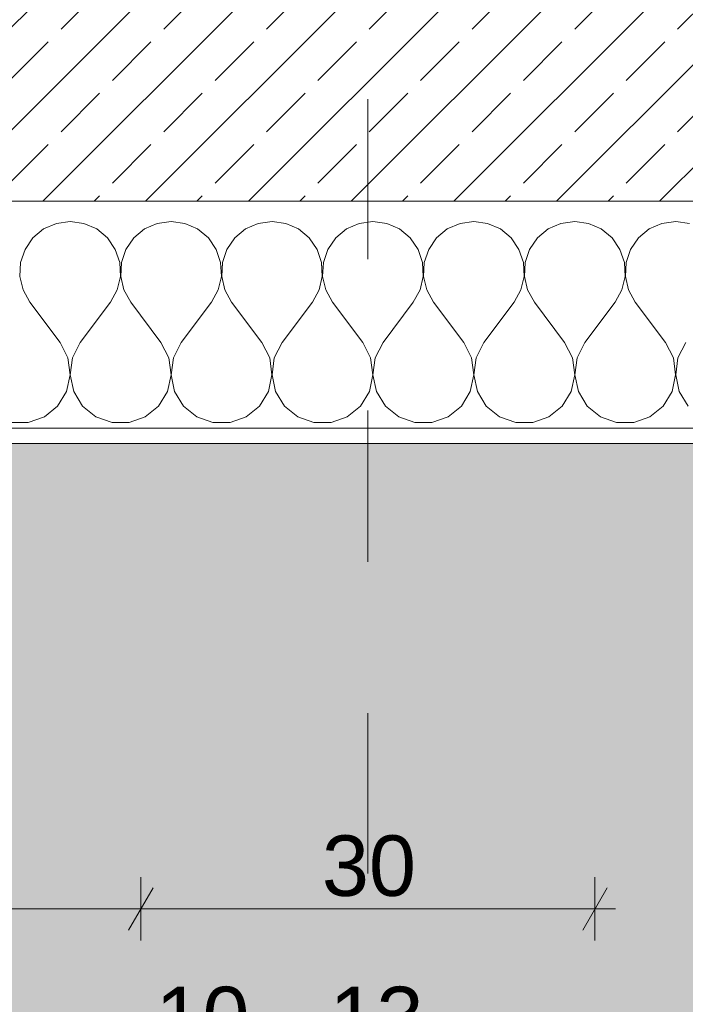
# Model space of a CAD drawing. Header units: metres. Extents: x -3.5 to 65.3, y -10.9 to 16.7.
# Tile 116 of 213: x 47.1 to 47.54, y -0.526 to 0.125. Entities that reach past the tile are written whole.
import ezdxf

# ---------------------------------------------------------------- set-up
doc = ezdxf.new("R2010")
doc.units = ezdxf.units.M
doc.header["$MEASUREMENT"] = 0
doc.linetypes.add('Strichlinie doppelt', pattern=[0.218722, 0.105833, -0.042333, 0.028222, -0.042333])
doc.linetypes.add('Strichlinie eng', pattern=[0.046, 0.03, -0.016])
for name, color, linetype in [('102 - Bemaßung_ Beschriftung.Detail_ Ausschnitt', 7, 'Continuous'), ('302 - Elemente.Schraffur', 7, 'Continuous'), ('451 - Universal.Achsen Raster', 7, 'Continuous'), ('603 - Struktur.Bodenplatte_ Decke Roh', 7, 'Continuous'), ('604 - Struktur.Wand Aussen', 7, 'Continuous')]:
    doc.layers.add(name, color=color, linetype=linetype)
doc.styles.add('ERSTELLTER_STIL_1', font='txt')
doc.dimstyles.new('ERSTELLTER_STIL__1', dxfattribs={"dimtxt": 0.04, "dimasz": 0.02128, "dimexe": 0.18, "dimexo": 0.0625, "dimgap": 0, "dimtad": 1, "dimtih": 1, "dimtoh": 1, "dimzin": 0, "dimdsep": 46, "dimtxsty": 'ERSTELLTER_STIL_1', "dimblk": 'ARROWHEAD_2', "dimblk1": 'ARROWHEAD_2', "dimblk2": 'ARROWHEAD_2', "dimcen": 0.09, "dimse1": 1, "dimse2": 1, "dimclrd": 7, "dimclre": 7, "dimclrt": 7, "dimazin": 0, "dimtfac": 1, "dimtdec": 4, "dimtmove": 0, "dimatfit": 3, "dimfxl": 1, "dimtolj": 1, "dimtzin": 0, "dimarcsym": 0})

# ---------------------------------------------------------------- blocks, each defined once
blk = doc.blocks.new('*X33')
at = {"layer": '604 - Struktur.Wand Aussen', "color": 7, "linetype": 'Continuous', "lineweight": 5}
for p, q in [((47.12422, -0.0096), (47.11581, -0.01331)), ((47.13333, -0.00833), (47.12422, -0.0096)), ((47.14244, -0.0096), (47.13333, -0.00833)), ((47.15086, -0.01331), (47.14244, -0.0096)), ((47.19089, -0.0096), (47.18248, -0.01331)), ((47.2, -0.00833), (47.19089, -0.0096)), ((47.20911, -0.0096), (47.2, -0.00833)), ((47.21752, -0.01331), (47.20911, -0.0096)), ((47.25756, -0.0096), (47.24914, -0.01331)), ((47.26667, -0.00833), (47.25756, -0.0096)), ((47.27578, -0.0096), (47.26667, -0.00833)), ((47.28419, -0.01331), (47.27578, -0.0096)), ((47.32422, -0.0096), (47.31581, -0.01331)), ((47.33333, -0.00833), (47.32422, -0.0096)), ((47.34244, -0.0096), (47.33333, -0.00833)), ((47.35086, -0.01331), (47.34244, -0.0096)), ((47.39089, -0.0096), (47.38248, -0.01331)), ((47.4, -0.00833), (47.39089, -0.0096)), ((47.40911, -0.0096), (47.4, -0.00833)), ((47.41752, -0.01331), (47.40911, -0.0096)), ((47.45756, -0.0096), (47.44914, -0.01331)), ((47.46667, -0.00833), (47.45756, -0.0096)), ((47.47578, -0.0096), (47.46667, -0.00833)), ((47.48419, -0.01331), (47.47578, -0.0096)), ((47.52422, -0.0096), (47.51581, -0.01331)), ((47.53333, -0.00833), (47.52422, -0.0096)), ((47.54244, -0.0096), (47.53333, -0.00833)), ((47.10873, -0.01918), (47.10352, -0.02676)), ((47.11581, -0.01331), (47.10873, -0.01918)), ((47.15794, -0.01918), (47.15086, -0.01331)), ((47.16315, -0.02676), (47.15794, -0.01918)), ((47.17539, -0.01918), (47.17019, -0.02676)), ((47.18248, -0.01331), (47.17539, -0.01918)), ((47.22461, -0.01918), (47.21752, -0.01331)), ((47.22981, -0.02676), (47.22461, -0.01918)), ((47.24206, -0.01918), (47.23685, -0.02676)), ((47.24914, -0.01331), (47.24206, -0.01918)), ((47.29127, -0.01918), (47.28419, -0.01331)), ((47.29648, -0.02676), (47.29127, -0.01918)), ((47.30873, -0.01918), (47.30352, -0.02676)), ((47.31581, -0.01331), (47.30873, -0.01918)), ((47.35794, -0.01918), (47.35086, -0.01331)), ((47.36315, -0.02676), (47.35794, -0.01918)), ((47.37539, -0.01918), (47.37019, -0.02676)), ((47.38248, -0.01331), (47.37539, -0.01918)), ((47.42461, -0.01918), (47.41752, -0.01331)), ((47.42981, -0.02676), (47.42461, -0.01918)), ((47.44206, -0.01918), (47.43685, -0.02676)), ((47.44914, -0.01331), (47.44206, -0.01918)), ((47.49127, -0.01918), (47.48419, -0.01331)), ((47.49648, -0.02676), (47.49127, -0.01918)), ((47.50873, -0.01918), (47.50352, -0.02676)), ((47.51581, -0.01331), (47.50873, -0.01918)), ((47.10352, -0.02676), (47.10058, -0.03547)), ((47.16609, -0.03547), (47.16315, -0.02676)), ((47.17019, -0.02676), (47.16725, -0.03547)), ((47.23275, -0.03547), (47.22981, -0.02676)), ((47.23685, -0.02676), (47.23391, -0.03547)), ((47.29942, -0.03547), (47.29648, -0.02676)), ((47.30352, -0.02676), (47.30058, -0.03547)), ((47.36609, -0.03547), (47.36315, -0.02676)), ((47.37019, -0.02676), (47.36725, -0.03547)), ((47.43275, -0.03547), (47.42981, -0.02676)), ((47.43685, -0.02676), (47.43391, -0.03547)), ((47.49942, -0.03547), (47.49648, -0.02676)), ((47.50352, -0.02676), (47.50058, -0.03547)), ((47.10058, -0.03547), (47.10013, -0.04466)), ((47.16653, -0.04466), (47.16609, -0.03547)), ((47.16725, -0.03547), (47.1668, -0.04466)), ((47.2332, -0.04466), (47.23275, -0.03547)), ((47.23391, -0.03547), (47.23347, -0.04466)), ((47.29987, -0.04466), (47.29942, -0.03547)), ((47.30058, -0.03547), (47.30013, -0.04466)), ((47.36653, -0.04466), (47.36609, -0.03547)), ((47.36725, -0.03547), (47.3668, -0.04466)), ((47.4332, -0.04466), (47.43275, -0.03547)), ((47.43391, -0.03547), (47.43347, -0.04466)), ((47.49987, -0.04466), (47.49942, -0.03547)), ((47.50058, -0.03547), (47.50013, -0.04466)), ((47.10013, -0.04466), (47.10222, -0.05362)), ((47.16445, -0.05362), (47.16653, -0.04466)), ((47.1668, -0.04466), (47.16888, -0.05362)), ((47.23112, -0.05362), (47.2332, -0.04466)), ((47.23347, -0.04466), (47.23555, -0.05362)), ((47.29778, -0.05362), (47.29987, -0.04466)), ((47.30013, -0.04466), (47.30222, -0.05362)), ((47.36445, -0.05362), (47.36653, -0.04466)), ((47.3668, -0.04466), (47.36888, -0.05362)), ((47.43112, -0.05362), (47.4332, -0.04466)), ((47.43347, -0.04466), (47.43555, -0.05362)), ((47.49778, -0.05362), (47.49987, -0.04466)), ((47.50013, -0.04466), (47.50222, -0.05362)), ((47.10222, -0.05362), (47.10667, -0.06167)), ((47.16, -0.06167), (47.16445, -0.05362)), ((47.16888, -0.05362), (47.17333, -0.06167)), ((47.22667, -0.06167), (47.23112, -0.05362)), ((47.23555, -0.05362), (47.24, -0.06167)), ((47.29333, -0.06167), (47.29778, -0.05362)), ((47.30222, -0.05362), (47.30667, -0.06167)), ((47.36, -0.06167), (47.36445, -0.05362)), ((47.36888, -0.05362), (47.37333, -0.06167)), ((47.42667, -0.06167), (47.43112, -0.05362)), ((47.43555, -0.05362), (47.44, -0.06167)), ((47.49333, -0.06167), (47.49778, -0.05362)), ((47.50222, -0.05362), (47.50667, -0.06167)), ((47.12667, -0.08833), (47.10667, -0.06167)), ((47.14, -0.08833), (47.16, -0.06167)), ((47.19333, -0.08833), (47.17333, -0.06167)), ((47.20667, -0.08833), (47.22667, -0.06167)), ((47.26, -0.08833), (47.24, -0.06167)), ((47.27333, -0.08833), (47.29333, -0.06167)), ((47.32667, -0.08833), (47.30667, -0.06167)), ((47.34, -0.08833), (47.36, -0.06167)), ((47.39333, -0.08833), (47.37333, -0.06167)), ((47.40667, -0.08833), (47.42667, -0.06167)), ((47.46, -0.08833), (47.44, -0.06167)), ((47.47333, -0.08833), (47.49333, -0.06167)), ((47.52667, -0.08833), (47.50667, -0.06167)), ((47.13182, -0.09839), (47.12667, -0.08833)), ((47.14, -0.08833), (47.13485, -0.09839)), ((47.19848, -0.09839), (47.19333, -0.08833)), ((47.20667, -0.08833), (47.20152, -0.09839)), ((47.26515, -0.09839), (47.26, -0.08833)), ((47.27333, -0.08833), (47.26818, -0.09839)), ((47.33182, -0.09839), (47.32667, -0.08833)), ((47.34, -0.08833), (47.33485, -0.09839)), ((47.39848, -0.09839), (47.39333, -0.08833)), ((47.40667, -0.08833), (47.40152, -0.09839)), ((47.46515, -0.09839), (47.46, -0.08833)), ((47.47333, -0.08833), (47.46818, -0.09839)), ((47.53182, -0.09839), (47.52667, -0.08833)), ((47.54, -0.08833), (47.53485, -0.09839)), ((47.13331, -0.10959), (47.13182, -0.09839)), ((47.13485, -0.09839), (47.13336, -0.10959)), ((47.19998, -0.10959), (47.19848, -0.09839)), ((47.20152, -0.09839), (47.20002, -0.10959)), ((47.26664, -0.10959), (47.26515, -0.09839)), ((47.26818, -0.09839), (47.26669, -0.10959)), ((47.33331, -0.10959), (47.33182, -0.09839)), ((47.33485, -0.09839), (47.33336, -0.10959)), ((47.39998, -0.10959), (47.39848, -0.09839)), ((47.40152, -0.09839), (47.40002, -0.10959)), ((47.46664, -0.10959), (47.46515, -0.09839)), ((47.46818, -0.09839), (47.46669, -0.10959)), ((47.53331, -0.10959), (47.53182, -0.09839)), ((47.53485, -0.09839), (47.53336, -0.10959)), ((47.13097, -0.12065), (47.13331, -0.10959)), ((47.13336, -0.10959), (47.13569, -0.12065)), ((47.19764, -0.12065), (47.19998, -0.10959)), ((47.20002, -0.10959), (47.20236, -0.12065)), ((47.26431, -0.12065), (47.26664, -0.10959)), ((47.26669, -0.10959), (47.26903, -0.12065)), ((47.33097, -0.12065), (47.33331, -0.10959)), ((47.33336, -0.10959), (47.33569, -0.12065)), ((47.39764, -0.12065), (47.39998, -0.10959)), ((47.40002, -0.10959), (47.40236, -0.12065)), ((47.46431, -0.12065), (47.46664, -0.10959)), ((47.46669, -0.10959), (47.46903, -0.12065)), ((47.53097, -0.12065), (47.53331, -0.10959)), ((47.53336, -0.10959), (47.53569, -0.12065)), ((47.12508, -0.13029), (47.13097, -0.12065)), ((47.13569, -0.12065), (47.14159, -0.13029)), ((47.19175, -0.13029), (47.19764, -0.12065)), ((47.20236, -0.12065), (47.20825, -0.13029)), ((47.25841, -0.13029), (47.26431, -0.12065)), ((47.26903, -0.12065), (47.27492, -0.13029)), ((47.32508, -0.13029), (47.33097, -0.12065)), ((47.33569, -0.12065), (47.34159, -0.13029)), ((47.39175, -0.13029), (47.39764, -0.12065)), ((47.40236, -0.12065), (47.40825, -0.13029)), ((47.45841, -0.13029), (47.46431, -0.12065)), ((47.46903, -0.12065), (47.47492, -0.13029)), ((47.52508, -0.13029), (47.53097, -0.12065)), ((47.53569, -0.12065), (47.54159, -0.13029)), ((47.1163, -0.13741), (47.12508, -0.13029)), ((47.14159, -0.13029), (47.15037, -0.13741)), ((47.18297, -0.13741), (47.19175, -0.13029)), ((47.20825, -0.13029), (47.21703, -0.13741)), ((47.24963, -0.13741), (47.25841, -0.13029)), ((47.27492, -0.13029), (47.2837, -0.13741)), ((47.3163, -0.13741), (47.32508, -0.13029)), ((47.34159, -0.13029), (47.35037, -0.13741)), ((47.38297, -0.13741), (47.39175, -0.13029)), ((47.40825, -0.13029), (47.41703, -0.13741)), ((47.44963, -0.13741), (47.45841, -0.13029)), ((47.47492, -0.13029), (47.4837, -0.13741)), ((47.5163, -0.13741), (47.52508, -0.13029)), ((47.09435, -0.14118), (47.10565, -0.14118)), ((47.10565, -0.14118), (47.1163, -0.13741)), ((47.15037, -0.13741), (47.16102, -0.14118)), ((47.16102, -0.14118), (47.17232, -0.14118)), ((47.17232, -0.14118), (47.18297, -0.13741)), ((47.21703, -0.13741), (47.22768, -0.14118)), ((47.22768, -0.14118), (47.23898, -0.14118)), ((47.23898, -0.14118), (47.24963, -0.13741)), ((47.2837, -0.13741), (47.29435, -0.14118)), ((47.29435, -0.14118), (47.30565, -0.14118)), ((47.30565, -0.14118), (47.3163, -0.13741)), ((47.35037, -0.13741), (47.36102, -0.14118)), ((47.36102, -0.14118), (47.37232, -0.14118)), ((47.37232, -0.14118), (47.38297, -0.13741)), ((47.41703, -0.13741), (47.42768, -0.14118)), ((47.42768, -0.14118), (47.43898, -0.14118)), ((47.43898, -0.14118), (47.44963, -0.13741)), ((47.4837, -0.13741), (47.49435, -0.14118)), ((47.49435, -0.14118), (47.50565, -0.14118)), ((47.50565, -0.14118), (47.5163, -0.13741))]:
    blk.add_line(p, q, dxfattribs=at)
blk = doc.blocks.new('*D326')
at = {"layer": '102 - Bemaßung_ Beschriftung.Detail_ Ausschnitt', "color": 7, "linetype": 'Continuous', "lineweight": 5}
for p, q in [((46.78, -0.48361), (46.78, -0.44161)), ((47.17999, -0.48361), (47.17999, -0.44161)), ((46.78808, -0.44861), (46.77192, -0.47661)), ((47.18807, -0.44861), (47.17191, -0.47661)), ((46.78, -0.46261), (47.17999, -0.46261))]:
    blk.add_line(p, q, dxfattribs=at)
at = {"layer": '102 - Bemaßung_ Beschriftung.Detail_ Ausschnitt', "color": 7, "lineweight": 5, "insert": (46.94964, -0.45461), "char_height": 0.04, "attachment_point": 7, "style": 'ERSTELLTER_STIL_1'}
blk.add_mtext('\\A1;{\\pql;\\fArial|b0|i0|c0|p38;40}', dxfattribs=at)
blk = doc.blocks.new('ARROWHEAD_2')
at = {"color": 0, "linetype": 'Continuous', "lineweight": 0}
for p, q in [((-0.378, -0.655), (0.378, 0.655)), ((0, 0), (-1, 0))]:
    blk.add_line(p, q, dxfattribs=at)
blk = doc.blocks.new('*D327')
at = {"layer": '102 - Bemaßung_ Beschriftung.Detail_ Ausschnitt', "color": 7, "linetype": 'Continuous', "lineweight": 5}
for p, q in [((47.17999, -0.48361), (47.17999, -0.44161)), ((47.47999, -0.48361), (47.47999, -0.44161)), ((47.18807, -0.44861), (47.17191, -0.47661)), ((47.47191, -0.47661), (47.48807, -0.44861)), ((47.17999, -0.46261), (47.47999, -0.46261)), ((47.47999, -0.46261), (47.49368, -0.46261))]:
    blk.add_line(p, q, dxfattribs=at)
at = {"layer": '102 - Bemaßung_ Beschriftung.Detail_ Ausschnitt', "color": 7, "lineweight": 5, "insert": (47.29963, -0.45461), "char_height": 0.04, "attachment_point": 7, "style": 'ERSTELLTER_STIL_1'}
blk.add_mtext('\\A1;{\\pql;\\fArial|b0|i0|c0|p38;30}', dxfattribs=at)
blk = doc.blocks.new('*D335')
at = {"layer": '102 - Bemaßung_ Beschriftung.Detail_ Ausschnitt', "color": 7, "linetype": 'Continuous', "lineweight": 5}
for p, q in [((44.20999, -0.58361), (44.20999, -0.54161)), ((47.16999, -0.58361), (47.16999, -0.54161)), ((44.21807, -0.54861), (44.20191, -0.57661)), ((47.17807, -0.54861), (47.16191, -0.57661)), ((44.20999, -0.56261), (47.16999, -0.56261))]:
    blk.add_line(p, q, dxfattribs=at)
at = {"layer": '102 - Bemaßung_ Beschriftung.Detail_ Ausschnitt', "color": 7, "lineweight": 5, "insert": (45.63678, -0.55461), "char_height": 0.04, "attachment_point": 7, "style": 'ERSTELLTER_STIL_1'}
blk.add_mtext('\\A1;{\\pql;\\fArial|b0|i0|c0|p38;2,96}', dxfattribs=at)
blk = doc.blocks.new('*D336')
at = {"layer": '102 - Bemaßung_ Beschriftung.Detail_ Ausschnitt', "color": 7, "linetype": 'Continuous', "lineweight": 5}
for p, q in [((47.16999, -0.58361), (47.16999, -0.54161)), ((47.27, -0.58361), (47.27, -0.54161)), ((47.17807, -0.54861), (47.16191, -0.57661)), ((47.27808, -0.54861), (47.26192, -0.57661)), ((47.16999, -0.56261), (47.27, -0.56261))]:
    blk.add_line(p, q, dxfattribs=at)
at = {"layer": '102 - Bemaßung_ Beschriftung.Detail_ Ausschnitt', "color": 7, "lineweight": 5, "insert": (47.18964, -0.55461), "char_height": 0.04, "attachment_point": 7, "style": 'ERSTELLTER_STIL_1'}
blk.add_mtext('\\A1;{\\pql;\\fArial|b0|i0|c0|p38;10}', dxfattribs=at)
blk = doc.blocks.new('*D337')
at = {"layer": '102 - Bemaßung_ Beschriftung.Detail_ Ausschnitt', "color": 7, "linetype": 'Continuous', "lineweight": 5}
for p, q in [((47.27, -0.58361), (47.27, -0.54161)), ((47.4, -0.58361), (47.4, -0.54161)), ((47.27808, -0.54861), (47.26192, -0.57661)), ((47.39192, -0.57661), (47.40808, -0.54861)), ((47.27, -0.56261), (47.4, -0.56261)), ((47.4, -0.56261), (47.41369, -0.56261))]:
    blk.add_line(p, q, dxfattribs=at)
at = {"layer": '102 - Bemaßung_ Beschriftung.Detail_ Ausschnitt', "color": 7, "lineweight": 5, "insert": (47.30465, -0.55461), "char_height": 0.04, "attachment_point": 7, "style": 'ERSTELLTER_STIL_1'}
blk.add_mtext('\\A1;{\\pql;\\fArial|b0|i0|c0|p38;13}', dxfattribs=at)

msp = doc.modelspace()

# ---------------------------------------------------------------- hatches: boundary and pattern name
at = {"layer": '302 - Elemente.Schraffur', "linetype": 'Continuous', "lineweight": 0, "true_color": 0x191919}
msp.add_hatch(color=250, dxfattribs=at).paths.add_polyline_path([(43.72998, -3.31), (55.21999, -3.31), (55.21999, -0.155), (43.73, -0.155)])
at = {"layer": '604 - Struktur.Wand Aussen', "linetype": 'Continuous', "lineweight": 0, "true_color": 0x000000}
h = msp.add_hatch(dxfattribs=at)
h.set_pattern_fill('Beton__Stahlbeton_0001', color=18, style=0, pattern_type=2)
h.set_pattern_definition([(45, (0, 0), (-0.033941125, 0.033941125), []), (45, (-0.01697, 0.01697), (-0.033941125, 0.033941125), [0.036, -0.012])])
h.paths.add_polyline_path([(46.72, 0.125), (46.72, 0.005), (47.99999, 0.005), (47.99999, 0.125), (47.93999, 0.125), (47.93999, 0.195), (47.93999, 0.245), (46.78, 0.245), (46.78, 0.195), (46.78, 0.125)])
h = msp.add_hatch(dxfattribs=at)
h.set_pattern_fill('Verputz_0001', color=18, style=0, pattern_type=2)
h.set_pattern_definition([(0, (0, 0), (0, 0.034641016), [0, -0.02]), (0, (0.01, 0.01732), (0, 0.034641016), [0, -0.02])])
h.paths.add_polyline_path([(46.69, -0.145), (46.69, -0.155), (48.02999, -0.155), (48.02999, -0.145)])

# ---------------------------------------------------------------- linework, layer by layer
at = {"layer": '451 - Universal.Achsen Raster', "color": 160, "linetype": 'Strichlinie doppelt', "lineweight": 9, "true_color": 0x3232ff}
msp.add_line((47.32999, -10.585), (47.32999, 16.355), dxfattribs=at)
at = {"layer": '603 - Struktur.Bodenplatte_ Decke Roh', "color": 7, "linetype": 'Strichlinie eng', "lineweight": 9, "flags": 128}
msp.add_lwpolyline([(55.21999, 0.005), (43.73, 0.005)], dxfattribs=at)
at = {"layer": '604 - Struktur.Wand Aussen', "color": 7, "linetype": 'Continuous', "lineweight": 13}
msp.add_line((46.72, 0.005), (47.99999, 0.005), dxfattribs=at)
at = {"layer": '604 - Struktur.Wand Aussen', "color": 7, "linetype": 'Continuous', "lineweight": 5}
msp.add_line((46.72, -0.145), (47.99999, -0.145), dxfattribs=at)
at = {"layer": '604 - Struktur.Wand Aussen', "color": 7, "linetype": 'Continuous', "lineweight": 5, "flags": 128}
msp.add_lwpolyline([(46.69, -0.155), (48.02999, -0.155)], dxfattribs=at)

# ---------------------------------------------------------------- block references
at = {"layer": '604 - Struktur.Wand Aussen', "color": 7, "lineweight": 18}
msp.add_blockref('*X33', (0, 0), dxfattribs=at)

# ---------------------------------------------------------------- dimensions: what is measured, and where the dimension line sits
at = {"layer": '102 - Bemaßung_ Beschriftung.Detail_ Ausschnitt', "color": 7, "linetype": 'Continuous', "lineweight": 5}
for base, p1, p2, picture, middle in [((47.16999, -0.56261), (44.20999, 0.255), (47.16999, 0.70998), '*D335', (45.68873, -0.53461)), ((47.27, -0.56261), (47.16999, 0.70998), (47.27, 0.69998), '*D336', (47.22013, -0.53461)), ((47.17999, -0.46261), (46.78, 0.195), (47.17999, 0.69998), '*D326', (46.98013, -0.43461)), ((47.47999, -0.46261), (47.17999, 0.69998), (47.47999, 0.69998), '*D327', (47.33013, -0.43461)), ((47.4, -0.56261), (47.27, 0.69998), (47.4, 0.69998), '*D337', (47.33514, -0.53461))]:
    dim = msp.add_linear_dim(base=base, p1=p1, p2=p2, dimstyle='ERSTELLTER_STIL__1', dxfattribs=at)
    dim.commit()
    dim.dimension.update_dxf_attribs({"geometry": picture, "text_midpoint": middle, "dimtype": 160})

doc.saveas('drawing.dxf')
